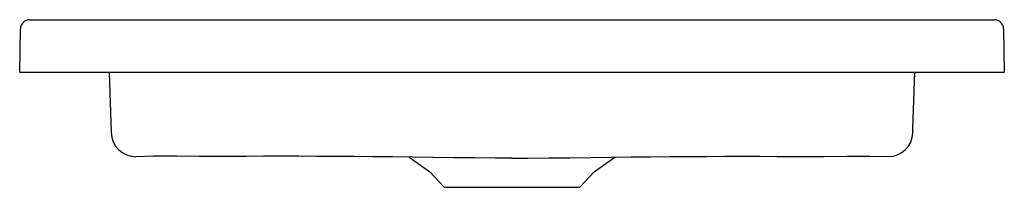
# Model space of a CAD drawing. Header units: millimetres. Extents: x 5287.861 to 5288.613, y 3472.046 to 3472.174.
import ezdxf

# ---------------------------------------------------------------- set-up
doc = ezdxf.new("R2010")
doc.units = ezdxf.units.MM
doc.layers.add('SANINDUSA', color=3, linetype='Continuous')

msp = doc.modelspace()

# ---------------------------------------------------------------- linework, layer by layer
at = {"layer": 'SANINDUSA'}
for p, q in [((5287.86884, 3472.17351), (5288.60509, 3472.17351)), ((5287.86127, 3472.13351), (5287.86185, 3472.16663)), ((5288.61209, 3472.16663), (5288.61266, 3472.13351)), ((5287.86127, 3472.13351), (5287.86627, 3472.13351)), ((5287.86627, 3472.13351), (5288.60766, 3472.13351)), ((5287.92946, 3472.13351), (5287.93107, 3472.08753)), ((5288.54297, 3472.09063), (5288.54447, 3472.13351)), ((5288.60766, 3472.13351), (5288.61266, 3472.13351)), ((5288.15838, 3472.06874), (5288.1741, 3472.05774)), ((5288.29984, 3472.05774), (5288.31556, 3472.06875)), ((5288.1741, 3472.05774), (5288.18527, 3472.04575)), ((5288.28866, 3472.04575), (5288.29984, 3472.05774)), ((5288.18527, 3472.04575), (5288.28866, 3472.04575))]:
    msp.add_line(p, q, dxfattribs=at)
at = {"layer": 'SANINDUSA', "flags": 128}
for points in [[(5288.54286, 3472.08738), (5288.54289, 3472.08815), (5288.54292, 3472.089), (5288.54297, 3472.09063)], [(5288.23681, 3472.06792), (5288.22446, 3472.06801), (5288.20846, 3472.06814), (5288.19246, 3472.06831), (5288.17659, 3472.0685), (5288.161, 3472.06871), (5288.14577, 3472.0689), (5288.13088, 3472.06907), (5288.11633, 3472.0692), (5288.10207, 3472.06929), (5288.08809, 3472.06935), (5288.07436, 3472.06937), (5288.06086, 3472.06938), (5288.04757, 3472.06936), (5288.03446, 3472.06935), (5288.01638, 3472.06933), (5287.99854, 3472.06934), (5287.98089, 3472.0694), (5287.96338, 3472.06949), (5287.94998, 3472.06906)], [(5288.23681, 3472.06792), (5288.24915, 3472.06801), (5288.26516, 3472.06814), (5288.28116, 3472.06831), (5288.29703, 3472.0685), (5288.31262, 3472.06871), (5288.32785, 3472.0689), (5288.34273, 3472.06907), (5288.35729, 3472.0692), (5288.37155, 3472.06929), (5288.38553, 3472.06935), (5288.39925, 3472.06937), (5288.41275, 3472.06938), (5288.42604, 3472.06936), (5288.43915, 3472.06935), (5288.45724, 3472.06933), (5288.47508, 3472.06934), (5288.49272, 3472.0694), (5288.51024, 3472.06949), (5288.52408, 3472.06913)]]:
    msp.add_lwpolyline(points, dxfattribs=at)
at = {"layer": 'SANINDUSA'}
for centre, radius, start, end in [((5287.86884, 3472.16651), 0.007, 90, 179), ((5288.60509, 3472.16651), 0.007, 1, 90), ((5287.94998, 3472.08798), 0.01892, 181.37467, 270), ((5288.52397, 3472.08803), 0.0189, 270.33489, 358.03696)]:
    msp.add_arc(centre, radius, start, end, dxfattribs=at)

doc.saveas('drawing.dxf')
